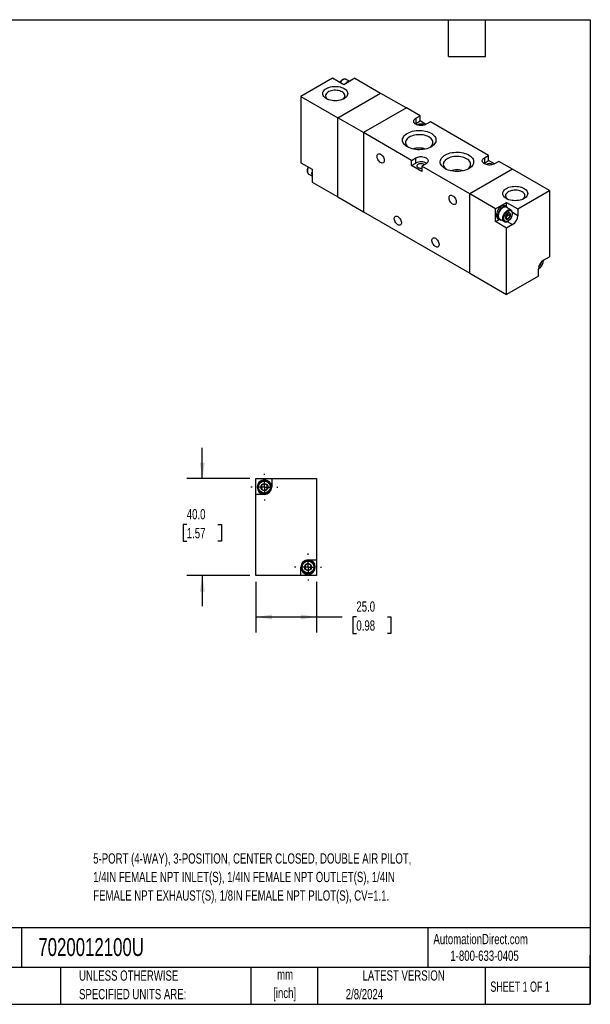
# Model space of a CAD drawing. Header units: millimetres. Extents: x 13 to 546, y 13 to 419.
# Tile 2 of 2: x 311 to 546, y 13 to 419. Entities that reach past the tile are written whole.
import ezdxf

# ---------------------------------------------------------------- set-up
doc = ezdxf.new("R2010")
doc.units = ezdxf.units.MM
doc.header["$LTSCALE"] = 2
doc.linetypes.add('CENTERX2', pattern=[20.32, 12.7, -2.54, 2.54, -2.54])
doc.layers.add('CENTER', color=40, linetype='CENTERX2')
doc.layers.add('DIMENSIONS', color=140, linetype='Continuous', lineweight=25)
doc.layers.add('TEXT', color=140, linetype='Continuous', lineweight=25)
doc.styles.add('SLDTEXTSTYLE0', font='TXT', dxfattribs={"width": 0.7})
doc.styles.add('SLDTEXTSTYLE1', font='TXT', dxfattribs={"width": 0.65})
doc.dimstyles.new('SLDDIMSTYLE1', dxfattribs={"dimtxt": 4.316016, "dimasz": 6.604, "dimexe": 0, "dimexo": 0.0625, "dimgap": 1.079004, "dimtad": 0, "dimtih": 1, "dimtoh": 1, "dimrnd": 1e-09, "dimzin": 4, "dimdsep": 46, "dimtxsty": 'SLDTEXTSTYLE0', "dimsah": 1, "dimcen": 0.09, "dimadec": 0, "dimazin": 1, "dimtfac": 1, "dimtofl": 0, "dimtmove": 0, "dimatfit": 3, "dimfxl": 0, "dimfrac": 2, "dimtolj": 1, "dimtzin": 12, "dimarcsym": 0})
doc.dimstyles.new('SLDDIMSTYLE3', dxfattribs={"dimtxt": 4.316016, "dimasz": 6.604, "dimexe": 0, "dimexo": 0.0625, "dimgap": 1.079004, "dimtad": 0, "dimtih": 1, "dimtoh": 1, "dimrnd": 1e-09, "dimzin": 4, "dimdsep": 46, "dimtxsty": 'SLDTEXTSTYLE0', "dimsah": 1, "dimcen": 0.09, "dimadec": 0, "dimazin": 1, "dimtfac": 1, "dimtmove": 0, "dimatfit": 0, "dimfxl": 0, "dimfrac": 2, "dimtolj": 1, "dimtzin": 12, "dimarcsym": 0})

# ---------------------------------------------------------------- blocks, each defined once
blk = doc.blocks.new('_D_7')
at = {"layer": 'DIMENSIONS'}
for p, q in [((408.18, 187.13), (408.18, 166.22)), ((433.18, 187.13), (433.18, 166.22)), ((408.18, 172.57), (433.18, 172.57)), ((433.18, 172.57), (443.76, 172.57)), ((449.61, 172.57), (448.16, 172.57)), ((448.16, 172.57), (448.16, 165.71)), ((462.44, 172.57), (463.89, 172.57)), ((463.89, 172.57), (463.89, 165.71)), ((448.16, 165.71), (449.61, 165.71)), ((463.89, 165.71), (462.44, 165.71))]:
    blk.add_line(p, q, dxfattribs=at)
for points in [[(408.18, 172.57), (414.78, 171.56), (414.78, 173.59)], [(433.18, 172.57), (426.57, 173.59), (426.57, 171.56)]]:
    blk.add_solid(points, dxfattribs=at)
at = {"layer": 'DIMENSIONS', "char_height": 4.233, "attachment_point": 1, "style": 'SLDTEXTSTYLE0'}
for s, insert in [('25.0', (449.61, 179)), ('0.98', (449.61, 171.17))]:
    blk.add_mtext(s, dxfattribs=dict(at, insert=insert))
blk = doc.blocks.new('_D_8')
at = {"layer": 'DIMENSIONS'}
for p, q in [((386.06, 229.67), (386.06, 242.37)), ((405.64, 229.67), (379.71, 229.67)), ((379.65, 210.69), (378.2, 210.69)), ((378.2, 210.69), (378.2, 203.83)), ((392.47, 210.69), (393.92, 210.69)), ((393.92, 210.69), (393.92, 203.83)), ((378.2, 203.83), (379.65, 203.83)), ((393.92, 203.83), (392.47, 203.83)), ((405.64, 189.67), (379.71, 189.67)), ((386.06, 189.67), (386.06, 176.97))]:
    blk.add_line(p, q, dxfattribs=at)
for points in [[(386.06, 229.67), (387.08, 236.28), (385.04, 236.28)], [(386.06, 189.67), (385.04, 183.07), (387.08, 183.07)]]:
    blk.add_solid(points, dxfattribs=at)
at = {"layer": 'DIMENSIONS', "char_height": 4.233, "attachment_point": 1, "style": 'SLDTEXTSTYLE0'}
for s, insert in [('40.0', (379.65, 217.11)), ('1.57', (379.65, 209.29))]:
    blk.add_mtext(s, dxfattribs=dict(at, insert=insert))
blk = doc.blocks.new('SW_CENTERMARKSYMBOL_4')
at = {"layer": 'CENTER', "color": 0}
for p, q in [((0, 5.08), (0, 5.54)), ((-5.08, 0), (-5.54, 0)), ((0, 0), (-2.54, 0)), ((0, 0), (0, 2.54)), ((0, 0), (0, -2.54)), ((0, 0), (2.54, 0)), ((5.08, 0), (5.54, 0)), ((0, -5.08), (0, -5.54))]:
    blk.add_line(p, q, dxfattribs=at)
blk = doc.blocks.new('SW_CENTERMARKSYMBOL_5')
at = {"layer": 'CENTER', "color": 0}
for p, q in [((0, 5.08), (0, 5.54)), ((-5.08, 0), (-5.54, 0)), ((0, 0), (-2.54, 0)), ((0, 0), (0, 2.54)), ((0, 0), (0, -2.54)), ((0, 0), (2.54, 0)), ((5.08, 0), (5.54, 0)), ((0, -5.08), (0, -5.54))]:
    blk.add_line(p, q, dxfattribs=at)

msp = doc.modelspace()

# ---------------------------------------------------------------- linework, layer by layer
for p, q in [((439.832, 394.926), (426.751, 387.374)), ((444.429, 392.273), (439.832, 394.926)), ((449.025, 394.926), (444.429, 392.273)), ((446.76, 393.694), (445.45, 394.45)), ((449.025, 394.926), (459.631, 388.803)), ((426.751, 387.374), (426.751, 360.02)), ((426.751, 387.374), (441.954, 378.598)), ((441.954, 378.598), (459.631, 388.803)), ((459.631, 388.803), (470.238, 382.68)), ((470.238, 382.68), (452.56, 372.475)), ((475.895, 379.414), (470.238, 382.68)), ((441.954, 345.936), (441.954, 378.598)), ((452.56, 372.475), (441.954, 378.598)), ((474.127, 378.394), (475.895, 379.414)), ((474.127, 378.394), (474.127, 376.271)), ((475.895, 377.291), (475.895, 379.414)), ((474.127, 376.271), (473.878, 376.108)), ((474.127, 376.271), (475.895, 377.291)), ((478.298, 375.904), (475.895, 377.291)), ((480.137, 376.965), (478.37, 375.945)), ((504.179, 363.086), (480.137, 376.965)), ((452.56, 372.475), (452.56, 339.813)), ((472.359, 361.045), (452.56, 372.475)), ((472.359, 361.045), (474.127, 362.066)), ((474.127, 359.943), (474.127, 362.066)), ((502.411, 362.066), (504.179, 363.086)), ((502.411, 362.066), (502.411, 359.943)), ((504.179, 360.963), (504.179, 363.086)), ((426.751, 360.02), (431.347, 357.367)), ((472.359, 358.922), (472.359, 361.045)), ((472.359, 358.922), (474.127, 359.943)), ((476.602, 356.473), (472.359, 358.922)), ((478.37, 359.616), (476.602, 358.596)), ((496.401, 347.166), (476.602, 358.596)), ((476.602, 358.596), (476.602, 356.473)), ((502.411, 359.943), (502.162, 359.779)), ((502.411, 359.943), (504.179, 360.963)), ((506.582, 359.576), (504.179, 360.963)), ((508.422, 360.637), (506.654, 359.616)), ((514.079, 357.371), (508.422, 360.637)), ((429.972, 355.393), (431.282, 354.637)), ((431.347, 357.367), (431.347, 352.059)), ((514.079, 357.371), (496.401, 347.166)), ((529.281, 348.595), (514.079, 357.371)), ((431.347, 352.059), (441.954, 345.936)), ((441.954, 345.936), (452.56, 339.813)), ((496.401, 314.505), (496.401, 347.166)), ((507.008, 341.043), (496.401, 347.166)), ((516.2, 341.043), (529.281, 348.595)), ((529.281, 348.595), (529.281, 321.241)), ((507.008, 341.043), (511.604, 343.696)), ((511.548, 341.885), (510.982, 342.212)), ((513.332, 340.567), (511.423, 341.669)), ((511.604, 343.696), (516.2, 341.043)), ((511.604, 341.851), (511.604, 343.696)), ((452.56, 339.813), (496.401, 314.505)), ((507.008, 335.736), (507.008, 341.043)), ((511.692, 337.965), (511.25, 337.415)), ((511.25, 337.415), (512.161, 336.889)), ((512.134, 338.514), (511.692, 337.965)), ((512.134, 339.104), (512.127, 339.229)), ((512.134, 339.219), (512.134, 339.104)), ((512.134, 339.104), (512.134, 338.514)), ((512.134, 338.514), (513.045, 337.988)), ((516.2, 338.185), (513.97, 339.472)), ((516.2, 341.043), (516.2, 338.185)), ((507.008, 335.736), (508.606, 336.658)), ((511.604, 333.082), (507.008, 335.736)), ((507.983, 337.016), (508.548, 336.689)), ((508.673, 336.906), (510.582, 335.804)), ((510.582, 335.804), (510.528, 335.838)), ((514.079, 334.511), (511.604, 333.082)), ((511.849, 335.798), (514.079, 334.511)), ((511.604, 305.728), (511.604, 333.082)), ((526.807, 319.812), (529.281, 321.241)), ((524.886, 317.293), (524.889, 317.291)), ((525.505, 318.545), (525.773, 318.39)), ((525.773, 318.39), (525.718, 318.835)), ((526.593, 319.664), (526.63, 319.465)), ((496.401, 314.505), (511.604, 305.728)), ((524.685, 313.28), (511.604, 305.728)), ((524.685, 313.28), (524.685, 316.138)), ((408.177, 223.174), (408.177, 229.674)), ((408.177, 229.674), (414.677, 229.674)), ((414.677, 229.674), (414.677, 226.174)), ((414.677, 229.674), (433.177, 229.674)), ((433.177, 229.674), (433.177, 196.174)), ((411.677, 223.174), (408.177, 223.174)), ((408.177, 189.674), (408.177, 223.174)), ((429.677, 196.174), (433.177, 196.174)), ((433.177, 196.174), (433.177, 189.674)), ((426.677, 189.674), (426.677, 193.174)), ((426.677, 189.674), (408.177, 189.674)), ((433.177, 189.674), (426.677, 189.674))]:
    msp.add_line(p, q)
at = {"flags": 128}
for points in [[(445.45, 394.45), (445.287, 394.524), (444.996, 394.577), (444.676, 394.551), (444.336, 394.444), (443.988, 394.261), (443.642, 394.008), (443.311, 393.692), (443.004, 393.324), (442.888, 393.162)], [(444.535, 390.701), (444.979, 390.409), (445.353, 390.085), (445.651, 389.737), (445.868, 389.368), (445.999, 388.987), (446.043, 388.599), (445.999, 388.211), (445.868, 387.829), (445.651, 387.461), (445.353, 387.112), (444.979, 386.789), (444.535, 386.497), (444.028, 386.24), (443.468, 386.024), (442.864, 385.852), (442.226, 385.727), (441.565, 385.651), (440.893, 385.626), (440.221, 385.651), (439.56, 385.727), (438.922, 385.852), (438.318, 386.024), (437.758, 386.24), (437.251, 386.497), (436.807, 386.789), (436.433, 387.112), (436.135, 387.461), (435.919, 387.829), (435.787, 388.211), (435.743, 388.599), (435.787, 388.987), (435.919, 389.368), (436.135, 389.737), (436.433, 390.085), (436.807, 390.409), (437.251, 390.701), (437.758, 390.958), (438.318, 391.174), (438.922, 391.346), (439.56, 391.471), (440.221, 391.546), (440.893, 391.572), (441.565, 391.546), (442.226, 391.471), (442.864, 391.346), (443.468, 391.174), (444.028, 390.958), (444.535, 390.701)], [(443.723, 389.295), (443.269, 389.52), (442.763, 389.704), (442.215, 389.842), (441.637, 389.931), (441.043, 389.97), (440.445, 389.957), (439.857, 389.893), (439.293, 389.779), (438.764, 389.617), (438.283, 389.412), (437.86, 389.168), (437.505, 388.89), (437.225, 388.585), (437.028, 388.259), (436.916, 387.92), (436.894, 387.575), (436.961, 387.232), (437.116, 386.898), (437.355, 386.582), (437.673, 386.289), (437.708, 386.262)], [(478.37, 375.945), (477.969, 375.75), (477.516, 375.6), (477.025, 375.496), (476.51, 375.444), (475.987, 375.444), (475.472, 375.496), (474.981, 375.6), (474.528, 375.75), (474.127, 375.945), (473.791, 376.176), (473.529, 376.437), (473.351, 376.721), (473.26, 377.018), (473.26, 377.32), (473.351, 377.617), (473.529, 377.901), (473.791, 378.163), (474.127, 378.394)], [(470.662, 366.597), (470.138, 366.936), (469.684, 367.308), (469.306, 367.707), (469.01, 368.128), (468.799, 368.567), (468.676, 369.016), (468.642, 369.47), (468.698, 369.924), (468.844, 370.371), (469.076, 370.805), (469.393, 371.222), (469.79, 371.614), (470.263, 371.979), (470.804, 372.309), (471.406, 372.602), (472.063, 372.853), (472.765, 373.06), (473.503, 373.219), (474.268, 373.328), (475.049, 373.386), (475.837, 373.393), (476.621, 373.348), (477.39, 373.251), (478.136, 373.104), (478.848, 372.909), (479.517, 372.669), (480.134, 372.386), (480.691, 372.064), (481.181, 371.708), (481.597, 371.322), (481.935, 370.911), (482.189, 370.481), (482.356, 370.036), (482.435, 369.584), (482.424, 369.129), (482.323, 368.678), (482.133, 368.237), (481.858, 367.81), (481.5, 367.405), (481.065, 367.026), (480.558, 366.678), (479.985, 366.366), (479.354, 366.093), (478.674, 365.864), (477.953, 365.681), (477.2, 365.547), (476.426, 365.463), (475.64, 365.43), (474.853, 365.45), (474.075, 365.521), (473.316, 365.643), (472.586, 365.814), (471.894, 366.032), (471.25, 366.294), (470.662, 366.597)], [(479.931, 366.34), (480.207, 366.555), (480.567, 366.907), (480.848, 367.282), (481.046, 367.675), (481.157, 368.079), (481.179, 368.487), (481.113, 368.894), (480.958, 369.293), (480.718, 369.678), (480.396, 370.043), (479.998, 370.381), (479.53, 370.688), (478.998, 370.958), (478.413, 371.188), (477.781, 371.373), (477.115, 371.512), (476.424, 371.601), (475.718, 371.64), (475.01, 371.627), (474.311, 371.563), (473.631, 371.449), (472.98, 371.286), (472.371, 371.078), (471.811, 370.828), (471.31, 370.538), (470.876, 370.215), (470.515, 369.863), (470.234, 369.488), (470.036, 369.095), (469.926, 368.691), (469.903, 368.283), (469.97, 367.876), (470.125, 367.477), (470.365, 367.092), (470.686, 366.727), (471.084, 366.389), (471.152, 366.34)], [(459.631, 360.146), (459.323, 360.361), (459.027, 360.643), (458.759, 360.977), (458.528, 361.35), (458.345, 361.745), (458.219, 362.146), (458.155, 362.534), (458.155, 362.892), (458.219, 363.206), (458.345, 363.46), (458.528, 363.645), (458.759, 363.752), (459.027, 363.776), (459.323, 363.716), (459.631, 363.575), (459.94, 363.359), (460.235, 363.078), (460.504, 362.744), (460.735, 362.371), (460.917, 361.975), (461.044, 361.575), (461.108, 361.187), (461.108, 360.829), (461.044, 360.515), (460.917, 360.261), (460.735, 360.076), (460.504, 359.969), (460.235, 359.945), (459.94, 360.005), (459.631, 360.146)], [(474.127, 362.066), (474.528, 362.26), (474.981, 362.411), (475.472, 362.514), (475.987, 362.566), (476.51, 362.566), (477.025, 362.514), (477.516, 362.411), (477.969, 362.26), (478.37, 362.066), (478.706, 361.834), (478.967, 361.573), (479.146, 361.289), (479.237, 360.992), (479.237, 360.69), (479.146, 360.393), (478.967, 360.109), (478.706, 359.848), (478.37, 359.616)], [(486.219, 357.616), (485.694, 357.956), (485.24, 358.327), (484.863, 358.726), (484.566, 359.148), (484.355, 359.586), (484.232, 360.035), (484.198, 360.49), (484.255, 360.943), (484.4, 361.39), (484.633, 361.825), (484.95, 362.241), (485.347, 362.634), (485.819, 362.998), (486.36, 363.329), (486.963, 363.622), (487.619, 363.873), (488.321, 364.079), (489.059, 364.238), (489.824, 364.348), (490.605, 364.406), (491.393, 364.412), (492.177, 364.367), (492.947, 364.27), (493.693, 364.124), (494.404, 363.929), (495.073, 363.688), (495.69, 363.406), (496.247, 363.084), (496.737, 362.728), (497.154, 362.342), (497.491, 361.931), (497.745, 361.5), (497.913, 361.056), (497.991, 360.603), (497.98, 360.149), (497.879, 359.698), (497.69, 359.256), (497.414, 358.83), (497.057, 358.425), (496.621, 358.046), (496.114, 357.698), (495.541, 357.385), (494.911, 357.113), (494.23, 356.884), (493.509, 356.701), (492.756, 356.566), (491.982, 356.482), (491.196, 356.45), (490.409, 356.469), (489.631, 356.541), (488.872, 356.662), (488.142, 356.833), (487.45, 357.051), (486.807, 357.313), (486.219, 357.616)], [(495.487, 357.359), (495.763, 357.574), (496.124, 357.926), (496.405, 358.301), (496.602, 358.694), (496.713, 359.098), (496.736, 359.507), (496.669, 359.914), (496.514, 360.313), (496.274, 360.698), (495.953, 361.062), (495.555, 361.4), (495.086, 361.707), (494.555, 361.977), (493.969, 362.207), (493.338, 362.393), (492.671, 362.531), (491.98, 362.621), (491.275, 362.659), (490.567, 362.646), (489.867, 362.582), (489.187, 362.468), (488.537, 362.306), (487.927, 362.098), (487.367, 361.847), (486.866, 361.558), (486.432, 361.235), (486.072, 360.883), (485.79, 360.508), (485.593, 360.115), (485.482, 359.711), (485.46, 359.302), (485.526, 358.895), (485.681, 358.496), (485.921, 358.111), (486.242, 357.747), (486.641, 357.409), (486.708, 357.359)], [(506.654, 359.616), (506.253, 359.422), (505.801, 359.271), (505.309, 359.168), (504.794, 359.116), (504.271, 359.116), (503.756, 359.168), (503.265, 359.271), (502.812, 359.422), (502.411, 359.616), (502.075, 359.848), (501.814, 360.109), (501.635, 360.393), (501.544, 360.69), (501.544, 360.992), (501.635, 361.289), (501.814, 361.573), (502.075, 361.834), (502.411, 362.066)], [(429.807, 358.256), (429.774, 358.186), (429.595, 357.738), (429.473, 357.29), (429.41, 356.858), (429.41, 356.455), (429.473, 356.095), (429.595, 355.789), (429.774, 355.547), (429.972, 355.393)], [(477.663, 359.208), (477.543, 359.309), (477.272, 359.465), (476.946, 359.581), (476.582, 359.651), (476.2, 359.67), (475.821, 359.638), (475.465, 359.556), (475.151, 359.43), (474.897, 359.264), (474.715, 359.07), (474.616, 358.856), (474.605, 358.635), (474.682, 358.418), (474.844, 358.218), (475.082, 358.044), (475.082, 358.044)], [(511.498, 345.268), (511.053, 345.56), (510.679, 345.884), (510.381, 346.233), (510.165, 346.601), (510.033, 346.982), (509.989, 347.37), (510.033, 347.758), (510.165, 348.14), (510.381, 348.508), (510.679, 348.857), (511.053, 349.18), (511.498, 349.473), (512.004, 349.729), (512.564, 349.945), (513.168, 350.117), (513.806, 350.242), (514.467, 350.318), (515.139, 350.343), (515.811, 350.318), (516.472, 350.242), (517.11, 350.117), (517.714, 349.945), (518.274, 349.729), (518.781, 349.473), (519.225, 349.18), (519.599, 348.857), (519.897, 348.508), (520.114, 348.14), (520.245, 347.758), (520.289, 347.37), (520.245, 346.982), (520.114, 346.601), (519.897, 346.233), (519.599, 345.884), (519.225, 345.56), (518.781, 345.268), (518.274, 345.012), (517.714, 344.796), (517.11, 344.624), (516.472, 344.499), (515.811, 344.423), (515.139, 344.397), (514.467, 344.423), (513.806, 344.499), (513.168, 344.624), (512.564, 344.796), (512.004, 345.012), (511.498, 345.268)], [(489.33, 343.001), (489.021, 343.217), (488.726, 343.498), (488.457, 343.832), (488.226, 344.206), (488.044, 344.601), (487.918, 345.001), (487.853, 345.389), (487.853, 345.748), (487.918, 346.061), (488.044, 346.316), (488.226, 346.5), (488.457, 346.607), (488.726, 346.631), (489.021, 346.571), (489.33, 346.431), (489.639, 346.215), (489.934, 345.934), (490.203, 345.599), (490.433, 345.226), (490.616, 344.831), (490.742, 344.43), (490.807, 344.043), (490.807, 343.684), (490.742, 343.371), (490.616, 343.116), (490.433, 342.931), (490.203, 342.825), (489.934, 342.801), (489.639, 342.86), (489.33, 343.001)], [(518.324, 345.034), (518.528, 345.204), (518.807, 345.509), (519.005, 345.835), (519.116, 346.174), (519.138, 346.519), (519.071, 346.862), (518.916, 347.196), (518.677, 347.512), (518.359, 347.805), (517.969, 348.066), (517.516, 348.291), (517.009, 348.475), (516.461, 348.613), (515.883, 348.703), (515.289, 348.741), (514.691, 348.728), (514.104, 348.664), (513.539, 348.55), (513.01, 348.389), (512.529, 348.184), (512.106, 347.94), (511.751, 347.662), (511.471, 347.357), (511.274, 347.031), (511.163, 346.691), (511.14, 346.346), (511.207, 346.003), (511.362, 345.67), (511.601, 345.353), (511.919, 345.061), (511.954, 345.034)], [(510.982, 342.212), (510.846, 342.278), (510.543, 342.348), (510.208, 342.335), (509.851, 342.239), (509.482, 342.064), (509.114, 341.814), (508.757, 341.497), (508.422, 341.123), (508.119, 340.703), (507.857, 340.25), (507.645, 339.778), (507.489, 339.301), (507.393, 338.833), (507.361, 338.389), (507.393, 337.983), (507.489, 337.625), (507.645, 337.329), (507.857, 337.101), (507.983, 337.016)], [(512.023, 341.323), (511.885, 341.573), (511.673, 341.8), (511.412, 341.951), (511.109, 342.021), (510.774, 342.008), (510.416, 341.912), (510.048, 341.737), (509.68, 341.487), (509.323, 341.17), (508.987, 340.796), (508.685, 340.377), (508.423, 339.924), (508.211, 339.452), (508.055, 338.974), (507.959, 338.507), (507.927, 338.063), (507.959, 337.656), (508.055, 337.299), (508.211, 337.002), (508.423, 336.775), (508.685, 336.624), (508.987, 336.554), (509.273, 336.56)], [(511.423, 341.669), (511.26, 341.743), (510.97, 341.797), (510.649, 341.77), (510.309, 341.663), (509.961, 341.48), (509.615, 341.227), (509.284, 340.911), (508.977, 340.543), (508.704, 340.135), (508.475, 339.699), (508.296, 339.25), (508.174, 338.803), (508.111, 338.371), (508.111, 337.968), (508.174, 337.608), (508.296, 337.302), (508.475, 337.059), (508.673, 336.906)], [(466.702, 334.425), (466.394, 334.641), (466.098, 334.922), (465.83, 335.257), (465.599, 335.63), (465.416, 336.025), (465.29, 336.425), (465.226, 336.813), (465.226, 337.172), (465.29, 337.485), (465.416, 337.74), (465.599, 337.924), (465.83, 338.031), (466.098, 338.055), (466.394, 337.996), (466.702, 337.855), (467.011, 337.639), (467.306, 337.358), (467.575, 337.023), (467.806, 336.65), (467.988, 336.255), (468.115, 335.855), (468.179, 335.467), (468.179, 335.108), (468.115, 334.795), (467.988, 334.54), (467.806, 334.356), (467.575, 334.249), (467.306, 334.225), (467.011, 334.285), (466.702, 334.425)], [(510.528, 335.838), (510.384, 335.957), (510.205, 336.2), (510.083, 336.506), (510.021, 336.866), (510.021, 337.268), (510.083, 337.7), (510.205, 338.148), (510.384, 338.597), (510.613, 339.032), (510.886, 339.441), (511.193, 339.809), (511.525, 340.125), (511.87, 340.378), (512.218, 340.561), (512.558, 340.668), (512.879, 340.695), (513.17, 340.641), (513.338, 340.564)], [(512.169, 336.868), (512.427, 337.054), (512.668, 337.303), (512.878, 337.601), (513.043, 337.927), (513.154, 338.262), (513.202, 338.584), (513.186, 338.874), (513.106, 339.112), (512.967, 339.285), (512.778, 339.381), (512.55, 339.394), (512.299, 339.323), (512.04, 339.174), (511.788, 338.954), (511.561, 338.678), (511.372, 338.364), (511.233, 338.031), (511.153, 337.7), (511.136, 337.391), (511.185, 337.125), (511.296, 336.918), (511.461, 336.782), (511.671, 336.728), (511.912, 336.757), (512.169, 336.868)], [(482.259, 325.445), (481.95, 325.661), (481.655, 325.942), (481.386, 326.276), (481.155, 326.649), (480.973, 327.045), (480.847, 327.445), (480.782, 327.833), (480.782, 328.191), (480.847, 328.505), (480.973, 328.759), (481.155, 328.944), (481.386, 329.051), (481.655, 329.075), (481.95, 329.015), (482.259, 328.874), (482.568, 328.659), (482.863, 328.377), (483.132, 328.043), (483.362, 327.67), (483.545, 327.275), (483.671, 326.874), (483.736, 326.486), (483.736, 326.128), (483.671, 325.814), (483.545, 325.56), (483.362, 325.375), (483.132, 325.268), (482.863, 325.244), (482.568, 325.304), (482.259, 325.445)]]:
    msp.add_lwpolyline(points, dxfattribs=at)
for centre, radius in [((411.677, 226.174), 2.75), ((411.677, 226.174), 1.464), ((429.677, 193.174), 2.75), ((429.677, 193.174), 1.464)]:
    msp.add_circle(centre, radius)
for centre, radius, start, end in [((447.95, 390.143), 3.818, 120.99531, 139.20937), ((446.999, 391.79), 1.917, 92.71507, 121.98539), ((443.132, 387.689), 1.711, 303.55516, 69.80355), ((476.248, 373.637), 2.38, 56.20634, 123.79366), ((475.541, 357.173), 8.931, 73.151, 106.849), ((476.233, 356.018), 4.454, 57.62044, 118.22021), ((476.246, 360.31), 2.547, 242.79498, 278.02495), ((504.533, 357.309), 2.38, 56.20634, 123.79366), ((433.878, 355.567), 2.746, 157.83262, 202.80832), ((491.098, 348.193), 8.931, 73.151, 106.849), ((510.451, 338.922), 1.567, 298.70005, 322.33628), ((510.217, 339.192), 1.919, 320.22793, 357.36071), ((511.614, 338.384), 4.59, 302.4763, 357.5237), ((529.271, 315.939), 4.59, 122.4763, 177.5237), ((523.721, 319.144), 2.212, 301.41428, 358.5911), ((411.677, 226.174), 3, 0, 270), ((411.677, 226.174), 1.25, 120, 180), ((411.677, 226.174), 1.25, 180, 240), ((411.677, 226.174), 1.25, 60, 120), ((411.677, 226.174), 1.25, 240, 300), ((411.677, 226.174), 3, 270, 0), ((411.677, 226.174), 1.25, 0, 60), ((411.677, 226.174), 1.25, 300, 0), ((429.677, 193.174), 3, 90, 180), ((429.677, 193.174), 3, 270, 90), ((429.677, 193.174), 3, 180, 270), ((429.677, 193.174), 1.25, 120, 180), ((429.677, 193.174), 1.25, 180, 240), ((429.677, 193.174), 1.25, 60, 120), ((429.677, 193.174), 1.25, 240, 300), ((429.677, 193.174), 1.25, 0, 60), ((429.677, 193.174), 1.25, 300, 0)]:
    msp.add_arc(centre, radius, start, end)
for points, knots in [([(445.491, 394.416), (445.466, 394.434), (445.359, 394.514), (445.136, 394.583), (444.837, 394.616), (444.53, 394.579), (444.221, 394.483), (443.918, 394.333), (443.631, 394.141), (443.366, 393.917), (443.141, 393.689), (442.952, 393.462), (442.837, 393.315), (442.783, 393.23), (442.78, 393.225)], [0, 0, 0, 0, 0.0344285, 0.1454082, 0.2503042, 0.3566626, 0.462789, 0.5670283, 0.6679609, 0.7635232, 0.8560112, 0.923433, 0.9947586, 1, 1, 1, 1]), ([(429.702, 358.317), (429.683, 358.282), (429.635, 358.191), (429.559, 358.001), (429.468, 357.747), (429.388, 357.447), (429.333, 357.14), (429.31, 356.831), (429.32, 356.529), (429.369, 356.241), (429.459, 355.973), (429.593, 355.732), (429.764, 355.529), (429.909, 355.438), (429.978, 355.394)], [0, 0, 0, 0, 0.03037414, 0.07992109, 0.16150433, 0.24514546, 0.33387528, 0.42541967, 0.51906581, 0.61436109, 0.7110104, 0.80908597, 0.90931283, 1, 1, 1, 1]), ([(510.437, 337.063), (510.437, 338.167), (511.213, 339.511), (513.126, 340.615), (513.902, 340.167), (513.902, 339.063)], [0, 0, 0, 0, 0.5, 0.5, 1, 1, 1, 1]), ([(513.902, 339.063), (513.902, 337.959), (513.126, 336.614), (511.213, 335.51), (510.437, 335.959), (510.437, 337.063)], [0, 0, 0, 0, 0.5, 0.5, 1, 1, 1, 1]), ([(510.521, 335.852), (510.553, 335.828), (510.666, 335.743), (510.896, 335.67), (511.195, 335.637), (511.502, 335.674), (511.812, 335.77), (512.114, 335.92), (512.401, 336.112), (512.667, 336.336), (512.891, 336.564), (513.081, 336.79), (513.263, 337.034), (513.377, 337.221), (513.442, 337.328)], [0, 0, 0, 0, 0.0397546, 0.1406916, 0.2360955, 0.3328295, 0.4293524, 0.524159, 0.6159582, 0.7028729, 0.7869916, 0.8483123, 0.9131836, 1, 1, 1, 1]), ([(511.277, 338.147), (511.229, 337.982), (511.198, 337.804), (511.198, 337.402), (511.229, 337.188), (511.277, 336.968)], [0, 0, 0, 0, 0.5, 0.5, 1, 1, 1, 1]), ([(512.161, 339.246), (511.969, 339.094), (511.791, 338.93), (511.491, 338.556), (511.374, 338.354), (511.277, 338.147)], [0, 0, 0, 0, 0.5, 0.5, 1, 1, 1, 1]), ([(513.045, 339.167), (512.853, 339.208), (512.675, 339.239), (512.375, 339.266), (512.257, 339.261), (512.161, 339.246)], [0, 0, 0, 0, 0.5, 0.5, 1, 1, 1, 1]), ([(512.161, 336.889), (512.257, 337.096), (512.373, 337.296), (512.673, 337.67), (512.852, 337.837), (513.045, 337.988)], [0, 0, 0, 0, 0.5, 0.5, 1, 1, 1, 1]), ([(513.045, 337.988), (512.997, 338.209), (512.966, 338.422), (512.966, 338.824), (512.997, 339.002), (513.045, 339.167)], [0, 0, 0, 0, 0.5, 0.5, 1, 1, 1, 1]), ([(513.442, 337.328), (513.517, 337.467), (513.622, 337.662), (513.746, 337.959), (513.836, 338.213), (513.916, 338.513), (513.971, 338.82), (513.995, 339.129), (513.984, 339.431), (513.935, 339.719), (513.846, 339.987), (513.711, 340.228), (513.543, 340.428), (513.402, 340.517), (513.336, 340.558)], [0, 0, 0, 0, 0.1123477, 0.15792, 0.2329586, 0.30989, 0.3915018, 0.4757025, 0.5618363, 0.6494869, 0.738383, 0.8285909, 0.9207775, 1, 1, 1, 1]), ([(511.277, 336.968), (511.373, 336.983), (511.489, 336.987), (511.79, 336.961), (511.968, 336.93), (512.161, 336.889)], [0, 0, 0, 0, 0.5, 0.5, 1, 1, 1, 1]), ([(524.702, 316.262), (524.75, 316.284), (524.895, 316.352), (525.129, 316.516), (525.395, 316.738), (525.619, 316.966), (525.809, 317.192), (525.991, 317.436), (526.105, 317.623), (526.17, 317.73)], [0, 0, 0, 0, 0.0853326, 0.2617901, 0.4288588, 0.5905527, 0.7084241, 0.8331204, 1, 1, 1, 1]), ([(526.63, 319.465), (526.606, 319.2), (526.571, 318.791), (526.355, 318.2), (526.131, 317.753), (525.855, 317.332), (525.453, 316.867), (525.05, 316.504), (524.78, 316.42), (524.722, 316.401)], [0, 0, 0, 0, 0.2246188, 0.346766, 0.4690444, 0.5911917, 0.7134701, 0.9380889, 1, 1, 1, 1]), ([(524.889, 317.291), (524.985, 317.498), (525.101, 317.698), (525.401, 318.072), (525.58, 318.238), (525.773, 318.39)], [0, 0, 0, 0, 0.5, 0.5, 1, 1, 1, 1]), ([(526.17, 317.73), (526.245, 317.868), (526.35, 318.063), (526.474, 318.361), (526.564, 318.615), (526.644, 318.915), (526.698, 319.221), (526.723, 319.503), (526.713, 319.672), (526.709, 319.744)], [0, 0, 0, 0, 0.2088169, 0.2935205, 0.4329922, 0.575982, 0.7276712, 0.8841721, 1, 1, 1, 1]), ([(409.227, 226.174), (409.227, 227.526), (410.325, 228.624), (413.029, 228.624), (414.127, 227.526), (414.127, 226.174)], [0, 0, 0, 0, 0.5, 0.5, 1, 1, 1, 1]), ([(411.677, 227.617), (411.473, 227.499), (411.266, 227.38), (410.841, 227.134), (410.631, 227.013), (410.427, 226.895)], [0, 0, 0, 0, 0.5, 0.5, 1, 1, 1, 1]), ([(412.927, 226.895), (412.723, 227.013), (412.516, 227.133), (412.091, 227.378), (411.881, 227.499), (411.677, 227.617)], [0, 0, 0, 0, 0.5, 0.5, 1, 1, 1, 1]), ([(414.127, 226.174), (414.127, 224.822), (413.029, 223.724), (410.325, 223.724), (409.227, 224.822), (409.227, 226.174)], [0, 0, 0, 0, 0.5, 0.5, 1, 1, 1, 1]), ([(410.427, 226.895), (410.427, 226.66), (410.427, 226.42), (410.427, 225.927), (410.427, 225.688), (410.427, 225.452)], [0, 0, 0, 0, 0.5, 0.5, 1, 1, 1, 1]), ([(410.427, 225.452), (410.631, 225.334), (410.838, 225.215), (411.263, 224.969), (411.473, 224.848), (411.677, 224.73)], [0, 0, 0, 0, 0.5, 0.5, 1, 1, 1, 1]), ([(411.677, 224.73), (411.881, 224.848), (412.088, 224.968), (412.513, 225.213), (412.723, 225.334), (412.927, 225.452)], [0, 0, 0, 0, 0.5, 0.5, 1, 1, 1, 1]), ([(412.927, 225.452), (412.927, 225.688), (412.927, 225.927), (412.927, 226.42), (412.927, 226.66), (412.927, 226.895)], [0, 0, 0, 0, 0.5, 0.5, 1, 1, 1, 1]), ([(427.227, 193.174), (427.227, 194.526), (428.325, 195.624), (431.029, 195.624), (432.127, 194.526), (432.127, 193.174)], [0, 0, 0, 0, 0.5, 0.5, 1, 1, 1, 1]), ([(432.127, 193.174), (432.127, 191.822), (431.029, 190.724), (428.325, 190.724), (427.227, 191.822), (427.227, 193.174)], [0, 0, 0, 0, 0.5, 0.5, 1, 1, 1, 1]), ([(429.677, 194.617), (429.473, 194.499), (429.266, 194.38), (428.841, 194.134), (428.631, 194.013), (428.427, 193.895)], [0, 0, 0, 0, 0.5, 0.5, 1, 1, 1, 1]), ([(428.427, 193.895), (428.427, 193.66), (428.427, 193.42), (428.427, 192.927), (428.427, 192.688), (428.427, 192.452)], [0, 0, 0, 0, 0.5, 0.5, 1, 1, 1, 1]), ([(428.427, 192.452), (428.631, 192.334), (428.838, 192.215), (429.263, 191.969), (429.473, 191.848), (429.677, 191.73)], [0, 0, 0, 0, 0.5, 0.5, 1, 1, 1, 1]), ([(430.927, 193.895), (430.723, 194.013), (430.516, 194.133), (430.091, 194.378), (429.881, 194.499), (429.677, 194.617)], [0, 0, 0, 0, 0.5, 0.5, 1, 1, 1, 1]), ([(429.677, 191.73), (429.881, 191.848), (430.088, 191.968), (430.513, 192.213), (430.723, 192.334), (430.927, 192.452)], [0, 0, 0, 0, 0.5, 0.5, 1, 1, 1, 1]), ([(430.927, 192.452), (430.927, 192.688), (430.927, 192.927), (430.927, 193.42), (430.927, 193.66), (430.927, 193.895)], [0, 0, 0, 0, 0.5, 0.5, 1, 1, 1, 1])]:
    msp.add_open_spline(points, degree=3, knots=knots)
at = {"layer": 'TEXT'}
for p, q in [((12.7, 419.1), (546.1, 419.1)), ((487.68, 403.86), (487.68, 419.1)), ((502.92, 403.86), (502.92, 419.1)), ((546.1, 419.1), (546.1, 12.7)), ((487.68, 403.86), (502.92, 403.86)), ((546.1, 44.252), (12.7, 44.252)), ((311.518, 44.252), (311.518, 27.94)), ((479.151, 44.252), (479.151, 27.94)), ((546.1, 12.7), (546.1, 33.02)), ((546.1, 27.94), (12.7, 27.94)), ((327.56, 27.94), (327.56, 12.7)), ((406.049, 27.94), (406.049, 12.7)), ((433.624, 27.94), (433.624, 12.7)), ((502.697, 27.94), (502.697, 12.7)), ((12.7, 12.7), (546.1, 12.7))]:
    msp.add_line(p, q, dxfattribs=at)

# ---------------------------------------------------------------- block references
at = {"layer": 'CENTER'}
for name, p in [('SW_CENTERMARKSYMBOL_5', (411.677, 226.174)), ('SW_CENTERMARKSYMBOL_4', (429.677, 193.174))]:
    msp.add_blockref(name, p, dxfattribs=at)

# ---------------------------------------------------------------- texts
at = {"layer": 'TEXT'}
for s, insert, char_height, attachment_point, style in [('5-PORT (4-WAY), 3-POSITION, CENTER CLOSED, DOUBLE AIR PILOT,', (341.051, 75.019), 4.23333, 1, 'SLDTEXTSTYLE0'), ('1/4IN FEMALE NPT INLET(S), 1/4IN FEMALE NPT OUTLET(S), 1/4IN', (341.051, 67.375), 4.23333, 1, 'SLDTEXTSTYLE0'), ('FEMALE NPT EXHAUST(S), 1/8IN FEMALE NPT PILOT(S), CV=1.1.', (341.051, 59.731), 4.23333, 1, 'SLDTEXTSTYLE0'), ('AutomationDirect.com', (481.39, 41.753), 4.23333, 1, 'SLDTEXTSTYLE0'), ('7020012100U', (318.415, 40.037), 7.40833, 1, 'SLDTEXTSTYLE0'), ('1-800-633-0405', (488.383, 34.874), 4.23333, 1, 'SLDTEXTSTYLE0'), ('UNLESS OTHERWISE', (335.216, 26.668), 4.23333, 1, 'SLDTEXTSTYLE0'), ('mm', (420.198, 27.149), 4.2333, 2, 'SLDTEXTSTYLE0'), ('LATEST VERSION', (469.104, 26.728), 4.23333, 2, 'SLDTEXTSTYLE0'), ('SHEET 1 OF 1', (504.883, 22.103), 4.23333, 1, 'SLDTEXTSTYLE1'), ('SPECIFIED UNITS ARE:', (335.216, 19.024), 4.23333, 1, 'SLDTEXTSTYLE0'), ('[inch]', (420.03, 19.505), 4.2333, 2, 'SLDTEXTSTYLE0'), ('2/8/2024', (445.226, 19.027), 4.2333, 1, 'SLDTEXTSTYLE0')]:
    msp.add_mtext(s, dxfattribs=dict(at, insert=insert, char_height=char_height, attachment_point=attachment_point, style=style))

# ---------------------------------------------------------------- dimensions: what is measured, and where the dimension line sits
at = {"layer": 'DIMENSIONS'}
dim = msp.add_linear_dim(base=(386.06, 229.674), p1=(408.177, 189.674), p2=(408.177, 229.674), angle=90, dimstyle='SLDDIMSTYLE3', dxfattribs=at)
dim.commit()
dim.dimension.update_dxf_attribs({"geometry": '_D_8', "text_midpoint": (386.06, 210.69), "dimtype": 160})
dim = msp.add_linear_dim(base=(408.177, 172.573), p1=(433.177, 189.674), p2=(408.177, 189.674), dimstyle='SLDDIMSTYLE1', dxfattribs=at)
dim.commit()
dim.dimension.update_dxf_attribs({"geometry": '_D_7', "text_midpoint": (456.025, 172.573), "dimtype": 160})

doc.saveas('drawing.dxf')
